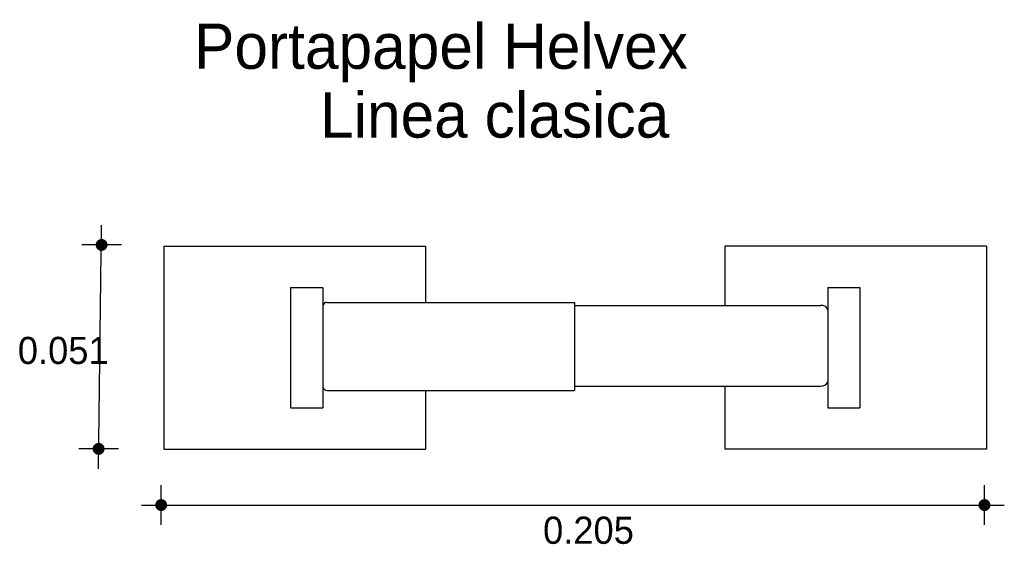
# Model space of a CAD drawing. Extents: x 2.803 to 3.053, y -1.2 to -1.066.
import ezdxf

# ---------------------------------------------------------------- set-up
doc = ezdxf.new("R2010")
doc.units = 0
doc.header["$MEASUREMENT"] = 0
for name, color, linetype in [('COTAS', 6, 'CONTINUOUS'), ('DIBUJO', 5, 'CONTINUOUS'), ('TEXTO', 4, 'CONTINUOUS')]:
    doc.layers.add(name, color=color, linetype=linetype)

msp = doc.modelspace()

# ---------------------------------------------------------------- linework, layer by layer
at = {"layer": 'COTAS'}
for p, q in [((2.822707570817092, -1.180342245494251), (2.823463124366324, -1.11851381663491)), ((2.828500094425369, -1.123550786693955), (2.818426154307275, -1.123550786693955)), ((2.827744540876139, -1.175305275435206), (2.817670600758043, -1.175305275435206)), ((2.83859725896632, -1.194610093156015), (2.83859725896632, -1.184536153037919)), ((3.047694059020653, -1.194610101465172), (3.047694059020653, -1.184536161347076)), ((2.833560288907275, -1.189573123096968), (3.052731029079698, -1.189573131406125))]:
    msp.add_line(p, q, dxfattribs=at)
at = {"layer": 'COTAS', "const_width": 0.001511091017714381}
for points in [[(2.823463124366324, -1.124306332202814, 1), (2.823463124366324, -1.122795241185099, 1)], [(2.822707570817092, -1.176060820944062, 1), (2.822707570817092, -1.17454972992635, 1)], [(2.837841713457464, -1.189573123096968, 1), (2.839352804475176, -1.189573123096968, 1)], [(3.046938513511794, -1.189573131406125, 1), (3.048449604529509, -1.189573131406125, 1)]]:
    msp.add_lwpolyline(points, format="xyb", close=True, dxfattribs=at)
at = {"layer": 'DIBUJO'}
for p, q in [((2.839294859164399, -1.123848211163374), (2.839294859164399, -1.175341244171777)), ((2.839294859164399, -1.123848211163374), (2.905753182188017, -1.123848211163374)), ((2.905753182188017, -1.123848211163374), (2.905753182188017, -1.138117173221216)), ((2.981771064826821, -1.123848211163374), (2.981771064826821, -1.138913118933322)), ((3.048229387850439, -1.123848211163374), (2.981771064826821, -1.123848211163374)), ((3.048229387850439, -1.123848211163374), (3.048229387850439, -1.175341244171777)), ((2.871474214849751, -1.134318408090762), (2.879650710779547, -1.134318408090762)), ((2.871474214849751, -1.134318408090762), (2.871474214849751, -1.164871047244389)), ((2.879650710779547, -1.134318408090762), (2.879650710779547, -1.164871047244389)), ((3.007873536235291, -1.134318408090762), (3.007873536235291, -1.164871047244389)), ((3.007873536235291, -1.134318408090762), (3.016050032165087, -1.134318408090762)), ((3.016050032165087, -1.134318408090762), (3.016050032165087, -1.164871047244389)), ((2.88071188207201, -1.138117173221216), (2.943542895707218, -1.138117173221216)), ((2.943542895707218, -1.138117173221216), (2.943542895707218, -1.160502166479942)), ((2.943542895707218, -1.138913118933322), (3.006049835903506, -1.138913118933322)), ((2.943542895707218, -1.159374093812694), (3.006049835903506, -1.159374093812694)), ((2.981771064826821, -1.159374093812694), (2.981771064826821, -1.175341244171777)), ((2.88071188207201, -1.160502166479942), (2.943542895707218, -1.160502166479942)), ((2.905753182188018, -1.160502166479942), (2.905753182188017, -1.175341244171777)), ((2.871474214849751, -1.164871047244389), (2.879650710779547, -1.164871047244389)), ((3.007873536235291, -1.164871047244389), (3.016050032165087, -1.164871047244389)), ((2.839294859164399, -1.175341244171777), (2.905753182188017, -1.175341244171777)), ((3.048229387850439, -1.175341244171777), (2.981771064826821, -1.175341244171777))]:
    msp.add_line(p, q, dxfattribs=at)
for centre, radius, start, end in [((2.880723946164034, -1.139191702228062), 0.001074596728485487, 90.64325161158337, 177.1156718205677), ((3.006268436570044, -1.140662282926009), 0.001762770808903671, 24.41784711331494, 97.12357039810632), ((2.880825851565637, -1.159331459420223), 0.001184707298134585, 187.2862083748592, 264.4795772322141), ((3.006245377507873, -1.157583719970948), 0.001801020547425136, 263.7669573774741, 334.6916251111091)]:
    msp.add_arc(centre, radius, start, end, dxfattribs=at)

# ---------------------------------------------------------------- texts
at = {"layer": 'COTAS'}
for s, p in [('0.051', (2.802195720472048, -1.15376845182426)), ('0.205', (2.93558865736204, -1.199405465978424))]:
    msp.add_text(s, height=0.006890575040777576, dxfattribs=at).set_placement(p)
at = {"layer": 'TEXTO'}
for s, p in [('Portapapel Helvex', (2.846953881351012, -1.078845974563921)), ('Linea clasica', (2.8789241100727, -1.09630321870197))]:
    msp.add_text(s, height=0.01147676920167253, dxfattribs=at).set_placement(p)

doc.saveas('drawing.dxf')
